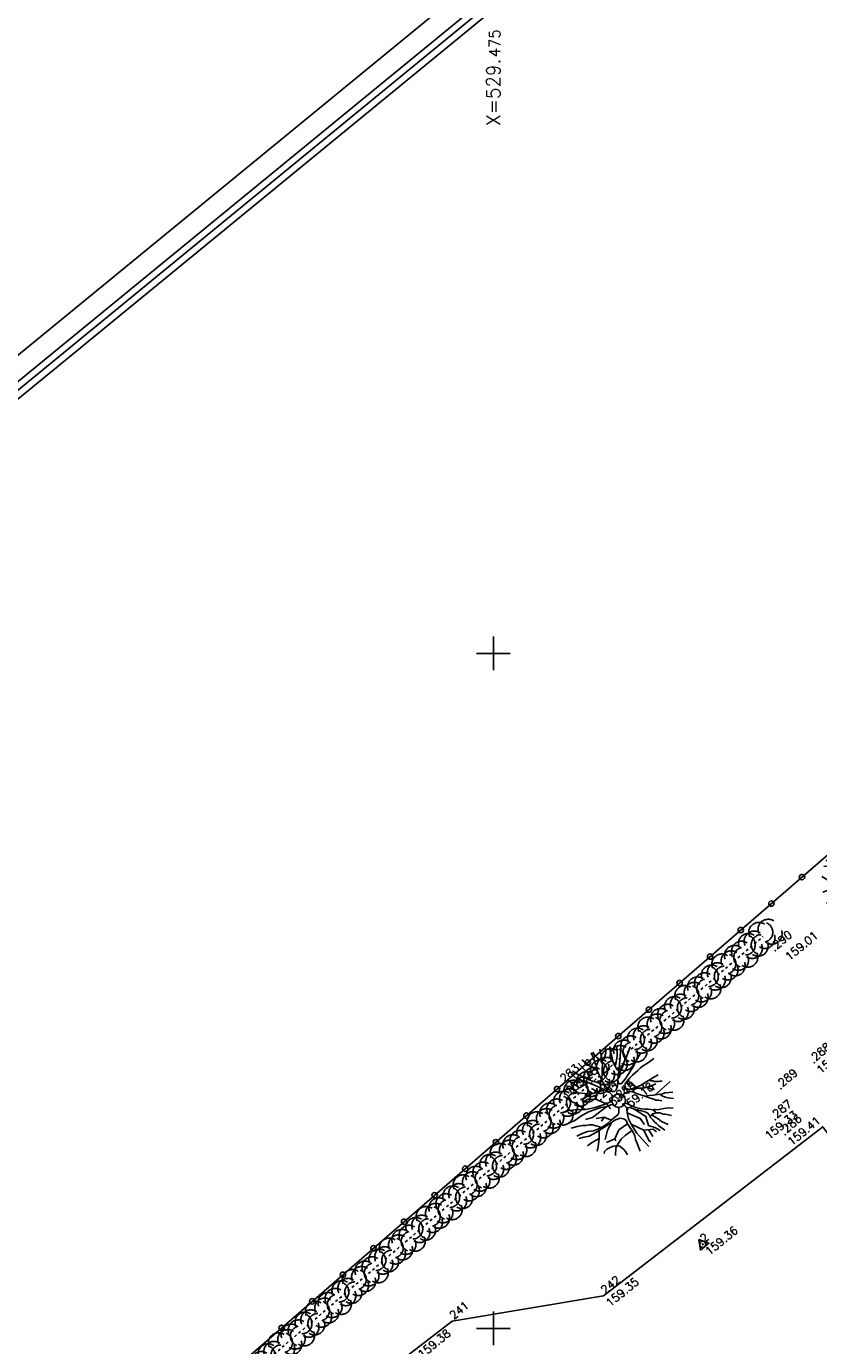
# Model space of a CAD drawing. Header units: feet. Extents: x 529188 to 529675, y 139816 to 140273.
# Tile 107 of 118: x 529458 to 529487, y 140174 to 140223. Entities that reach past the tile are written whole.
import ezdxf
from ezdxf.enums import TextEntityAlignment as Align

# ---------------------------------------------------------------- set-up
doc = ezdxf.new("R2010")
doc.units = ezdxf.units.FT
doc.header["$LTSCALE"] = 2
doc.header["$MEASUREMENT"] = 0
doc.header["$PDSIZE"] = 0.1
doc.linetypes.add('CACHEX2', pattern=[0.75, 0.5, -0.25])
doc.layers.get('0').update_dxf_attribs({"linetype": 'CONTINUOUS'})
for name, color, linetype in [('ARBRES', 70, 'CONTINUOUS'), ('BORDURETTE', 20, 'CONTINUOUS'), ('cadre250', 7, 'CONTINUOUS'), ('CARROYAGE', 7, 'CONTINUOUS'), ('CARROYAGE LAMBERT', 7, 'CONTINUOUS'), ('CLOTURE', 1, 'CONTINUOUS'), ('HAIE', 80, 'CACHEX2'), ('POLYGO', 241, 'CONTINUOUS'), ('TOPOALT', 3, 'CONTINUOUS'), ('TOPOJIS', 7, 'CONTINUOUS'), ('TOPOJIS-GELE', 7, 'CONTINUOUS'), ('TOPOMAT', 142, 'CONTINUOUS')]:
    doc.layers.add(name, color=color, linetype=linetype)
doc.styles.get("Standard").update_dxf_attribs({"font": 'ROMANS.SHX'})

# ---------------------------------------------------------------- blocks, each defined once
blk = doc.blocks.new('TCPOINT')
at = {"color": 0}
blk.add_point((0, 0), dxfattribs=at)
at = {"layer": 'TOPOALT'}
blk.add_attdef('ALT', text='', height=0.3, dxfattribs=at).set_placement((0.1, -0.1), align=Align.TOP_LEFT)
at = {"layer": 'TOPOMAT'}
blk.add_attdef('MAT', (0.1, 0.1), '', height=0.3, dxfattribs=at)
blk = doc.blocks.new('269')
for p, q in [((0.035, 0), (-0.035, 0)), ((0, 0.035), (0, -0.035))]:
    blk.add_line(p, q)
blk.add_lwpolyline([(0, 0.231), (-0.2, -0.115), (0.2, -0.115)], close=True)
blk.add_circle((0, 0), 0.113)
blk = doc.blocks.new('190')
for p, q in [((0.052, 0), (-0.052, 0)), ((0, -0.052), (0, 0.052))]:
    blk.add_line(p, q)
for points in [[(-0.619, 1.938), (-0.559, 1.732), (-0.46, 1.523), (-0.354, 1.285), (-0.291, 1.169), (-0.206, 1.053), (-0.142, 0.946), (-0.07, 0.952), (-0.02, 0.98), (0.016, 1.059), (0.061, 1.245), (0.098, 1.367), (0.171, 1.51), (0.208, 1.653), (0.282, 1.81), (0.336, 2.007)], [(-0.329, 1.239), (-0.245, 1.528), (-0.28, 2.015)], [(-0.09, 2.033), (-0.007, 1.626), (0.102, 1.375)], [(0.405, 1.994), (0.376, 1.859), (0.388, 1.766), (0.396, 1.687), (0.438, 1.6), (0.48, 1.557), (0.566, 1.542), (0.639, 1.591), (0.746, 1.669), (0.873, 1.838)], [(-0.144, 0.639), (-0.647, 0.843), (-0.975, 1.17), (-1.062, 1.55), (-1.169, 1.665)], [(-0.44, 1.229), (-0.82, 1.291), (-0.941, 1.636), (-0.968, 1.79)], [(-0.084, 0.235), (-0.076, 0.245), (-0.062, 0.33), (-0.074, 0.466), (-0.144, 0.639), (-0.44, 1.229), (-0.646, 1.539), (-0.688, 1.589), (-0.738, 1.896)], [(0.437, 0.574), (0.37, 0.496), (0.276, 0.425), (0.182, 0.369), (0.097, 0.362), (0.039, 0.398), (-0.01, 0.492), (-0.038, 0.629), (-0.043, 0.765), (-0.014, 0.901), (0.002, 1.001), (0.132, 1.122), (0.27, 1.286), (0.378, 1.415), (0.51, 1.6), (0.67, 1.921)], [(0.686, 0.829), (0.676, 0.931), (0.713, 1.067), (0.728, 1.196), (0.773, 1.303), (0.838, 1.425), (0.926, 1.625), (1.021, 1.76)], [(0.711, 1.062), (0.821, 1.152), (0.894, 1.223), (0.995, 1.308), (1.082, 1.401), (1.24, 1.613)], [(-1.176, 0.542), (-1.281, 0.892), (-1.358, 1.058), (-1.428, 1.273), (-1.465, 1.412)], [(-0.975, 1.17), (-1.217, 1.309)], [(-0.396, 0.741), (-0.492, 0.981)], [(0.132, 1.122), (0.476, 1.119), (0.579, 1.291)], [(1.723, 0.836), (1.536, 0.765), (1.37, 0.702), (1.204, 0.625), (1.038, 0.576), (0.888, 0.52), (0.686, 0.464), (0.578, 0.437), (0.47, 0.423), (0.428, 0.452), (0.413, 0.495), (0.421, 0.545), (0.45, 0.595), (0.515, 0.666), (0.603, 0.759), (0.675, 0.816), (0.747, 0.901), (0.855, 0.994), (0.993, 1.144), (1.109, 1.257), (1.182, 1.336), (1.239, 1.392)], [(0.655, 0.801), (0.898, 0.871), (1.071, 0.985), (1.258, 1.07), (1.587, 1.273)], [(-1.963, 0.534), (-1.722, 0.466), (-1.45, 0.442), (-1.157, 0.397), (-0.957, 0.331), (-0.679, 0.22), (-0.472, 0.112), (-0.329, 0.06), (-0.249, 0.019)], [(-1.807, 0.935), (-1.668, 0.889), (-1.462, 0.758), (-1.27, 0.62), (-1.148, 0.519), (-0.835, 0.351), (-0.435, 0.198), (-0.292, 0.167), (-0.199, 0.188), (-0.161, 0.191)], [(-0.435, 0.198), (-0.613, 0.549), (-0.837, 0.756), (-1.044, 0.791)], [(-0.647, 0.843), (-1.01, 0.877)], [(-0.613, 0.549), (-0.561, 0.687)], [(-1.117, -0.371), (-1.319, -0.081), (-1.419, -0.002), (-1.525, 0.064), (-1.618, 0.137), (-1.796, 0.23), (-2.008, 0.328)], [(-0.472, 0.112), (-1.148, 0.135), (-1.39, 0.239)], [(-0.677, -0.381), (-0.803, -0.141), (-1.062, 0.014)], [(0.239, 0.074), (0.295, 0.074), (0.388, 0.051), (0.459, 0.029), (0.546, -0.015), (0.602, -0.073), (0.645, -0.145), (0.679, -0.217), (0.715, -0.282), (0.758, -0.347), (0.814, -0.42), (0.857, -0.485), (0.906, -0.571), (0.934, -0.636), (0.992, -0.708), (1.041, -0.781), (1.083, -0.86), (1.154, -0.918), (1.19, -0.976), (1.24, -1.019)], [(1.739, -0.191), (1.585, -0.153), (1.326, -0.13), (0.983, -0.076), (0.782, -0.017), (0.653, 0.034), (0.56, 0.071), (0.504, 0.136), (0.497, 0.207), (0.526, 0.272), (0.584, 0.329), (0.678, 0.357), (0.778, 0.377), (0.872, 0.391), (0.994, 0.405), (1.13, 0.41), (1.252, 0.416), (1.374, 0.423), (1.489, 0.429), (1.633, 0.413), (1.798, 0.389), (1.999, 0.38)], [(-0.168, -0.185), (-0.174, -0.214), (-0.224, -0.285), (-0.283, -0.356), (-0.362, -0.391), (-0.491, -0.383), (-0.677, -0.381), (-0.856, -0.393), (-1.143, -0.369), (-1.428, -0.274), (-1.621, -0.158), (-1.842, -0.076), (-2.034, -0.032)], [(-1.8, -0.948), (-1.67, -0.837), (-1.445, -0.632), (-1.264, -0.397), (-1.472, -0.374), (-1.679, -0.329), (-1.851, -0.227), (-2.029, -0.149)], [(-0.699, -0.452), (-1.01, -0.589), (-1.304, -0.796)], [(-1.264, -0.397), (-0.985, -0.428), (-0.699, -0.452), (-0.542, -0.475), (-0.434, -0.512), (-0.378, -0.534), (-0.328, -0.584), (-0.271, -0.671), (-0.25, -0.757), (-0.288, -0.878), (-0.302, -1.008), (-0.319, -1.208), (-0.349, -1.379), (-0.43, -1.515), (-0.459, -1.601), (-0.565, -1.955)], [(-0.803, -0.141), (-0.975, -0.193)], [(-0.219, -2.023), (-0.23, -1.674), (-0.249, -1.357), (-0.195, -0.963), (-0.143, -0.748), (-0.048, -0.549), (0.025, -0.441), (0.075, -0.413), (0.133, -0.435), (0.182, -0.5), (0.245, -0.615), (0.331, -0.709), (0.409, -0.818), (0.479, -0.912), (0.507, -0.976), (0.543, -1.042), (0.543, -1.107), (0.535, -1.163), (0.52, -1.235), (0.526, -1.35), (0.533, -1.451), (0.546, -1.551), (0.559, -1.651), (0.572, -1.745), (0.601, -1.81), (0.632, -1.934)], [(0.787, -1.087), (0.644, -0.934), (0.545, -0.862), (0.459, -0.775), (0.332, -0.602), (0.261, -0.472), (0.212, -0.378), (0.163, -0.27), (0.127, -0.215)], [(0.622, -0.106), (0.681, -0.045), (0.731, -0.045), (0.832, -0.09), (0.889, -0.14), (0.953, -0.177), (1.017, -0.228), (1.074, -0.257), (1.131, -0.314), (1.174, -0.373), (1.202, -0.423), (1.238, -0.459), (1.294, -0.524)], [(0.859, -0.488), (1, -0.579), (1.114, -0.659), (1.27, -0.746), (1.385, -0.819), (1.513, -0.87), (1.754, -1.032)], [(1.46, -0.389), (1.367, -0.367), (1.282, -0.337), (1.21, -0.308), (1.109, -0.286), (1.053, -0.25), (1.038, -0.206), (1.039, -0.156), (1.077, -0.091)], [(1.368, -0.134), (1.384, -0.181), (1.44, -0.239), (1.468, -0.289), (1.526, -0.34), (1.582, -0.383), (1.64, -0.406), (1.698, -0.465)], [(-1.953, -0.569), (-1.767, -0.571), (-1.575, -0.61), (-1.443, -0.63)], [(-0.288, -0.878), (-0.682, -0.848), (-1.01, -1.004), (-1.338, -0.917)], [(-0.195, -0.963), (0.026, -1.435), (-0.077, -1.849), (-0.043, -1.935)], [(-0.048, -0.549), (0.199, -1.021), (0.182, -1.297)], [(0.245, -0.615), (0.406, -1.09), (0.268, -1.418), (0.406, -1.625), (0.493, -1.832)], [(1.183, -0.698), (1.926, -0.657)], [(1.328, -0.783), (1.356, -0.905), (1.426, -1.006), (1.483, -1.085), (1.622, -1.229)], [(-1.662, -1.174), (-1.593, -1.125), (-1.479, -1.119), (-1.371, -1.134), (-1.257, -1.171), (-1.143, -1.222), (-1.093, -1.259), (-1.036, -1.338), (-1.009, -1.445), (-1.003, -1.524), (-0.996, -1.624), (-1.016, -1.763)], [(-0.316, -1.172), (-0.62, -1.148), (-0.835, -1.16), (-1.05, -1.229), (-1.201, -1.3), (-1.382, -1.493)], [(-1.01, -1.004), (-1.027, -1.09)], [(0.026, -1.435), (0.32, -1.625), (0.355, -1.78)], [(0.863, -1.843), (0.739, -1.603), (0.698, -1.452), (0.669, -1.345), (0.635, -1.243), (0.62, -1.208), (0.534, -1.169)], [(0.625, -1.219), (0.628, -1.193), (0.649, -1.171), (0.692, -1.193), (0.772, -1.223), (0.828, -1.26), (0.893, -1.317), (0.956, -1.426), (1.005, -1.476), (1.056, -1.534), (1.17, -1.665)], [(0.763, -1.219), (0.786, -1.151), (0.765, -1.087), (0.808, -1.087), (0.844, -1.116), (0.901, -1.174), (0.987, -1.225), (1.108, -1.291), (1.18, -1.334), (1.251, -1.378), (1.386, -1.49)], [(0.173, -1.53), (0.13, -1.832)]]:
    blk.add_lwpolyline(points)
blk.add_circle((0, 0), 0.25)
blk = doc.blocks.new('HAIEBASE')
at = {"layer": 'HAIE'}
for centre, start, end in [((0.002, 0.141), 14.988, 164.4142), ((-0.223, 0.05), 14.988, 164.4142), ((-0.147, -0.129), 50.5983, 200.0244), ((0.078, 0.086), 243.6198, 27.2304), ((0.227, 0.05), 14.988, 164.4142), ((-0.23, -0.099), 196.6108, 340.2213), ((0.022, -0.064), 196.6108, 340.2213), ((0.223, -0.099), 196.6108, 340.2213)]:
    blk.add_arc(centre, 0.25, start, end, dxfattribs=at)
blk = doc.blocks.new('RONDCLOT')
at = {"layer": 'CLOTURE'}
blk.add_circle((0, 0), 0.1, dxfattribs=at)

msp = doc.modelspace()

# ---------------------------------------------------------------- linework, layer by layer
at = {"layer": 'BORDURETTE', "flags": 128}
msp.add_lwpolyline([(529458.411, 140163.656), (529473.478, 140175.264), (529479.083, 140176.21), (529487.201, 140182.471), (529488.227, 140181.082)], dxfattribs=at)
at = {"layer": 'cadre250', "flags": 128}
for points in [[(529227.588, 140022.756), (529532.841, 140272.877), (529675.446, 140098.839), (529330.55, 139816.237), (529234.372, 139933.616)], [(529228.064, 140022.176), (529532.737, 140271.821), (529674.39, 140098.944), (529330.655, 139817.292), (529234.952, 139934.091)], [(529228.222, 140021.983), (529532.702, 140271.47), (529674.038, 140098.979), (529330.69, 139817.644), (529235.145, 139934.249)], [(529228.38, 140021.79), (529532.667, 140271.118), (529673.686, 140099.014), (529330.725, 139817.996), (529235.339, 139934.408)]]:
    msp.add_lwpolyline(points, dxfattribs=at)
at = {"layer": 'CARROYAGE'}
for p, q in [((529475, 140199.375), (529475, 140200.625)), ((529474.375, 140200), (529475.625, 140200)), ((529475, 140174.375), (529475, 140175.625)), ((529474.375, 140175), (529475.625, 140175))]:
    msp.add_line(p, q, dxfattribs=at)
at = {"layer": 'CARROYAGE LAMBERT', "flags": 128}
msp.add_lwpolyline([(529369.4, 139849.686), (529673.686, 140099.014), (529532.667, 140271.118), (529228.38, 140021.79)], close=True, dxfattribs=at)
at = {"layer": 'CARROYAGE LAMBERT'}
msp.add_lwpolyline([(529369.4, 139849.686), (529673.686, 140099.014), (529532.667, 140271.118), (529228.38, 140021.79)], close=True, dxfattribs=at)
at = {"layer": 'CLOTURE', "flags": 128}
msp.add_lwpolyline([(529452.99, 140162.74), (529477.57, 140184.045), (529503.919, 140206.854), (529510.98, 140191.369)], dxfattribs=at)
at = {"layer": 'HAIE', "ltscale": 0.005, "flags": 128}
msp.add_lwpolyline([(529411.763, 140154.623), (529426.309, 140166.403), (529439.934, 140177.506), (529452.904, 140162.107), (529478.538, 140184.008), (529484.995, 140189.522)], dxfattribs=at)

# ---------------------------------------------------------------- block references
at = {"layer": 'ARBRES', "rotation": 39.33073407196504}
for p in [(529489.197, 140191.579), (529479.641, 140183.437)]:
    msp.add_blockref('190', p, dxfattribs=at)
at = {"layer": 'CLOTURE'}
for p, rotation in [((529486.432, 140191.717), 40.88040797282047), ((529485.298, 140190.735), 40.88040797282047), ((529484.164, 140189.753), 40.88040797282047), ((529483.03, 140188.772), 40.88040797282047), ((529481.896, 140187.79), 40.88040797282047), ((529480.761, 140186.808), 40.88040797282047), ((529479.627, 140185.827), 40.88040797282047), ((529478.493, 140184.845), 40.88040797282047), ((529477.359, 140183.863), 40.91809756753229), ((529476.226, 140182.88), 40.91809756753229), ((529475.092, 140181.898), 40.91809756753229), ((529473.959, 140180.916), 40.91809756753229), ((529472.825, 140179.933), 40.91809756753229), ((529471.692, 140178.951), 40.91809756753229), ((529470.558, 140177.968), 40.91809756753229), ((529469.425, 140176.986), 40.91809756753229), ((529468.291, 140176.003), 40.91809756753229), ((529467.158, 140175.021), 40.91809756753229)]:
    msp.add_blockref('RONDCLOT', p, dxfattribs=dict(at, rotation=rotation))
at = {"layer": 'HAIE', "ltscale": 0.005, "xscale": 1.5, "yscale": 1.5, "zscale": 1.5}
for p, rotation in [((529484.97, 140189.501), 40.49907517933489), ((529484.285, 140188.916), 220.4990751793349), ((529483.601, 140188.332), 40.49907517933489), ((529482.916, 140187.747), 220.4990751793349), ((529482.232, 140187.163), 40.49907517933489), ((529481.548, 140186.578), 220.4990751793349), ((529480.863, 140185.994), 40.49907517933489), ((529480.179, 140185.409), 220.4990751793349), ((529479.495, 140184.825), 40.49907517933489), ((529478.81, 140184.24), 220.4990751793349), ((529478.126, 140183.656), 40.50972888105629), ((529477.442, 140183.071), 220.5097288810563), ((529476.757, 140182.487), 40.50972888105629), ((529476.073, 140181.902), 220.5097288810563), ((529475.389, 140181.317), 40.50972888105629), ((529474.705, 140180.733), 220.5097288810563), ((529474.02, 140180.148), 40.50972888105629), ((529473.336, 140179.564), 220.5097288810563), ((529472.652, 140178.979), 40.50972888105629), ((529471.967, 140178.394), 220.5097288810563), ((529471.283, 140177.81), 40.50972888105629), ((529470.599, 140177.225), 220.5097288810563), ((529469.915, 140176.64), 40.50972888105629), ((529469.23, 140176.056), 220.5097288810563), ((529468.546, 140175.471), 40.50972888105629), ((529467.862, 140174.887), 220.5097288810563), ((529467.178, 140174.302), 40.50972888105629), ((529466.493, 140173.717), 220.5097288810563)]:
    msp.add_blockref('HAIEBASE', p, dxfattribs=dict(at, rotation=rotation))
at = {"layer": 'POLYGO', "rotation": 39.33073407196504}
msp.add_blockref('269', (529482.757, 140178.114), dxfattribs=at)
at = {"layer": 'TOPOJIS'}
ref = msp.add_blockref('TCPOINT', (529485.449, 140188.99, 159.011), dxfattribs=at)
ref.add_attrib('MAT', '290', (529485.499, 140189.04, 159.011), dxfattribs={"layer": 'TOPOMAT', "height": 0.3, "rotation": 39.3307})
ref.add_attrib('ALT', '159.01', dxfattribs={"layer": 'TOPOALT', "height": 0.3, "rotation": 39.3307}).set_placement((529485.773, 140188.836, 159.011), align=Align.TOP_LEFT)
ref = msp.add_blockref('TCPOINT', (529486.885, 140184.84, 159.264), dxfattribs=at)
ref.add_attrib('MAT', '288', (529486.935, 140184.89, 159.264), dxfattribs={"layer": 'TOPOMAT', "height": 0.3, "rotation": 39.3307})
ref.add_attrib('ALT', '159.26', dxfattribs={"layer": 'TOPOALT', "height": 0.3, "rotation": 39.3307}).set_placement((529486.935, 140184.64, 159.264), align=Align.TOP_LEFT)
ref = msp.add_blockref('TCPOINT', (529485.652, 140183.879), dxfattribs=at)
ref.add_attrib('MAT', '289', (529485.702, 140183.929), dxfattribs={"layer": 'TOPOMAT', "height": 0.3, "rotation": 39.3307})
ref = msp.add_blockref('TCPOINT', (529485.441, 140182.728, 159.331), dxfattribs=at)
ref.add_attrib('MAT', '287', (529485.491, 140182.778, 159.331), dxfattribs={"layer": 'TOPOMAT', "height": 0.3, "rotation": 39.3307})
ref.add_attrib('ALT', '159.33', dxfattribs={"layer": 'TOPOALT', "height": 0.3, "rotation": 39.3307}).set_placement((529485.022, 140182.199, 159.331), align=Align.TOP_LEFT)
ref = msp.add_blockref('TCPOINT', (529479.083, 140176.21, 159.349), dxfattribs=at)
ref.add_attrib('MAT', '242', (529479.133, 140176.26, 159.349), dxfattribs={"layer": 'TOPOMAT', "height": 0.3, "rotation": 39.3307})
ref.add_attrib('ALT', '159.35', dxfattribs={"layer": 'TOPOALT', "height": 0.3, "rotation": 39.3307}).set_placement((529479.133, 140176.01, 159.349), align=Align.TOP_LEFT)
ref = msp.add_blockref('TCPOINT', (529473.478, 140175.264, 159.382), dxfattribs=at)
ref.add_attrib('MAT', '241', (529473.528, 140175.314, 159.382), dxfattribs={"layer": 'TOPOMAT', "height": 0.3, "rotation": 39.3307})
ref.add_attrib('ALT', '159.38', dxfattribs={"layer": 'TOPOALT', "height": 0.3, "rotation": 39.3307}).set_placement((529472.162, 140174.103, 159.382), align=Align.TOP_LEFT)
at = {"layer": 'TOPOJIS-GELE'}
ref = msp.add_blockref('TCPOINT', (529477.57, 140184.045, 159.275), dxfattribs=at)
ref.add_attrib('MAT', '283', (529477.62, 140184.095, 159.275), dxfattribs={"layer": 'TOPOMAT', "height": 0.3, "rotation": 39.3307})
ref.add_attrib('ALT', '159.28', dxfattribs={"layer": 'TOPOALT', "height": 0.3, "rotation": 39.3307}).set_placement((529477.62, 140183.845, 159.275), align=Align.TOP_LEFT)
ref = msp.add_blockref('TCPOINT', (529478.99, 140183.474, 159.18), dxfattribs=at)
ref.add_attrib('MAT', '284', (529479.04, 140183.524, 159.18), dxfattribs={"layer": 'TOPOMAT', "height": 0.3, "rotation": 39.3307})
ref.add_attrib('ALT', '159.18', dxfattribs={"layer": 'TOPOALT', "height": 0.3, "rotation": 39.3307}).set_placement((529479.04, 140183.274, 159.18), align=Align.TOP_LEFT)
ref = msp.add_blockref('TCPOINT', (529479.641, 140183.437, 159.176), dxfattribs=at)
ref.add_attrib('MAT', '285', (529479.691, 140183.487, 159.176), dxfattribs={"layer": 'TOPOMAT', "height": 0.3, "rotation": 39.3307})
ref.add_attrib('ALT', '159.18', dxfattribs={"layer": 'TOPOALT', "height": 0.3, "rotation": 39.3307}).set_placement((529479.691, 140183.237, 159.176), align=Align.TOP_LEFT)
ref = msp.add_blockref('TCPOINT', (529485.811, 140182.18, 159.408), dxfattribs=at)
ref.add_attrib('MAT', '286', (529485.861, 140182.23, 159.408), dxfattribs={"layer": 'TOPOMAT', "height": 0.3, "rotation": 39.3307})
ref.add_attrib('ALT', '159.41', dxfattribs={"layer": 'TOPOALT', "height": 0.3, "rotation": 39.3307}).set_placement((529485.861, 140181.98, 159.408), align=Align.TOP_LEFT)
ref = msp.add_blockref('TCPOINT', (529482.757, 140178.114, 159.358), dxfattribs=at)
ref.add_attrib('MAT', '2', (529482.807, 140178.164, 159.358), dxfattribs={"layer": 'TOPOMAT', "height": 0.3, "rotation": 39.3307})
ref.add_attrib('ALT', '159.36', dxfattribs={"layer": 'TOPOALT', "height": 0.3, "rotation": 39.3307}).set_placement((529482.807, 140177.914, 159.358), align=Align.TOP_LEFT)

# ---------------------------------------------------------------- texts
at = {"layer": 'CARROYAGE LAMBERT'}
for s, height, p in [('475', 0.4, (529475.25, 140223.116)), ('X=529.', 0.5, (529475.25, 140222.031))]:
    msp.add_text(s, height=height, rotation=90, dxfattribs=at).set_placement(p, align=Align.RIGHT)

doc.saveas('drawing.dxf')
